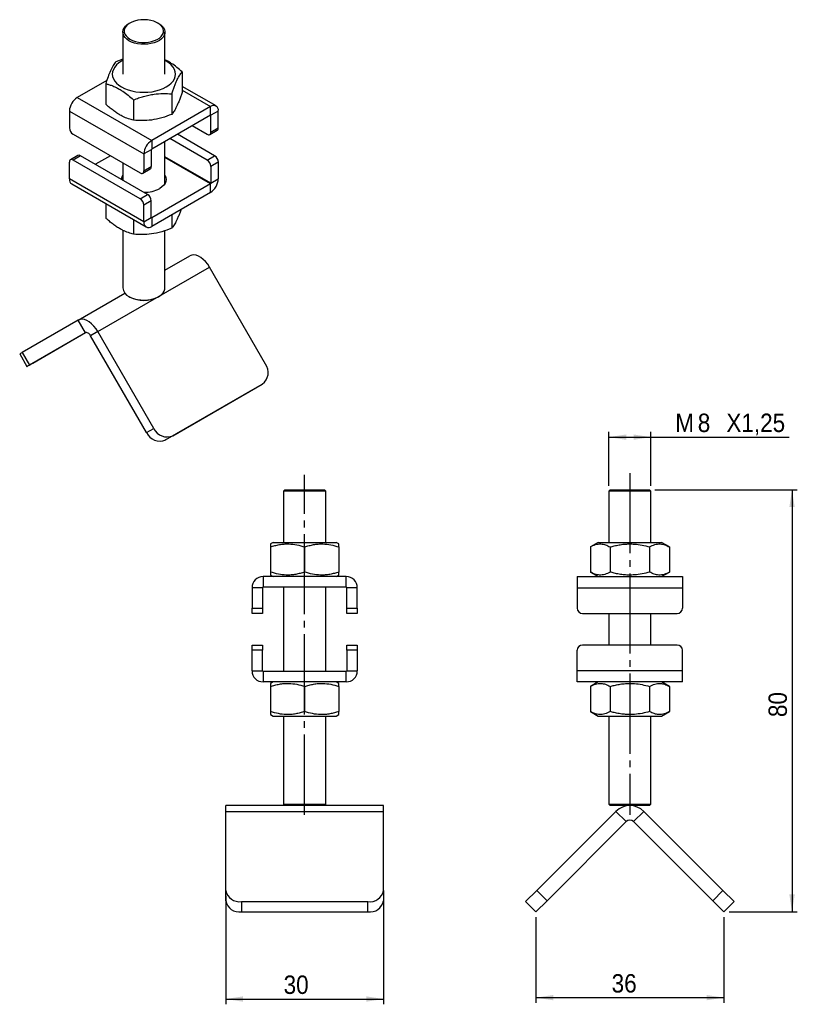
# Model space of a CAD drawing. Extents: x 40 to 187, y 87 to 274.
import ezdxf

# ---------------------------------------------------------------- set-up
doc = ezdxf.new("R2010")
doc.units = 0
doc.linetypes.add('SLD-MISTA-LONGA', pattern=[19.05, 15.24, -1.27, 1.27, -1.27])
doc.linetypes.add('SLD-SÓLIDA', pattern=[0])
doc.layers.get('0').update_dxf_attribs({"linetype": 'CONTINUOUS'})
doc.styles.add('SLDTEXTSTYLE0', font='GOTHIC.TTF', dxfattribs={"width": 0.913})
doc.dimstyles.new('SLDDIMSTYLE0', dxfattribs={"dimtxt": 3.5, "dimasz": 3.302, "dimexe": 0, "dimexo": 0.0625, "dimgap": 0.875, "dimtad": 1, "dimrnd": 1e-09, "dimzin": 12, "dimtxsty": 'SLDTEXTSTYLE0', "dimsah": 1, "dimcen": 0.09, "dimazin": 3, "dimtfac": 1, "dimtofl": 0, "dimtmove": 0, "dimatfit": 3, "dimtolj": 1, "dimtzin": 12})
doc.dimstyles.new('SLDDIMSTYLE1', dxfattribs={"dimtxt": 3.5, "dimasz": 3.302, "dimexe": 0, "dimexo": 0.0625, "dimgap": 0.875, "dimtad": 1, "dimdec": 0, "dimrnd": 1e-09, "dimzin": 12, "dimtxsty": 'SLDTEXTSTYLE0', "dimsah": 1, "dimcen": 0.09, "dimazin": 3, "dimtfac": 1, "dimtofl": 0, "dimtmove": 0, "dimatfit": 3, "dimtolj": 1, "dimtzin": 12})

# ---------------------------------------------------------------- blocks, each defined once
blk = doc.blocks.new('*D1')
for p, q in [((151.66, 185.47), (151.66, 195.72)), ((151.66, 194.72), (159.66, 194.72)), ((159.66, 185.47), (159.66, 195.72)), ((159.66, 194.72), (185.89, 194.72))]:
    blk.add_line(p, q)
for points in [[(151.66, 194.72), (154.97, 194.21), (154.97, 195.23)], [(159.66, 194.72), (156.36, 195.23), (156.36, 194.21)]]:
    blk.add_solid(points)
at = {"char_height": 3.5, "attachment_point": 1, "style": 'SLDTEXTSTYLE0'}
for s, insert in [('M', (164.28, 199.19, 0.1)), ('8', (168.56, 199.19, 0.1)), ('X1,25', (173.99, 199.19, 0.1))]:
    blk.add_mtext(s, dxfattribs=dict(at, insert=insert))
blk = doc.blocks.new('*D2')
for p, q in [((160.41, 184.72), (187.46, 184.72)), ((186.46, 184.72), (186.46, 104.53)), ((174.52, 104.53), (187.46, 104.53))]:
    blk.add_line(p, q)
for points in [[(186.46, 184.72), (185.95, 181.42), (186.97, 181.42)], [(186.46, 104.53), (186.97, 107.83), (185.95, 107.83)]]:
    blk.add_solid(points)
at = {"insert": (181.99, 141.54, 0.1), "char_height": 3.5, "attachment_point": 1, "rotation": 90, "style": 'SLDTEXTSTYLE0'}
blk.add_mtext('80', dxfattribs=at)
blk = doc.blocks.new('*D3')
for p, q in [((137.81, 103.53), (137.81, 87.23)), ((173.52, 103.53), (173.52, 87.23)), ((137.81, 88.23), (173.52, 88.23))]:
    blk.add_line(p, q)
for points in [[(137.81, 88.23), (141.11, 87.73), (141.11, 88.74)], [(173.52, 88.23), (170.22, 88.74), (170.22, 87.73)]]:
    blk.add_solid(points)
at = {"insert": (152.2, 92.7, 0.1), "char_height": 3.5, "attachment_point": 1, "style": 'SLDTEXTSTYLE0'}
blk.add_mtext('36', dxfattribs=at)
blk = doc.blocks.new('*D4')
for p, q in [((78.9, 107.6), (78.9, 86.97)), ((108.9, 107.6), (108.9, 86.97)), ((78.9, 87.97), (108.9, 87.97))]:
    blk.add_line(p, q)
for points in [[(78.9, 87.97), (82.2, 87.46), (82.2, 88.48)], [(108.9, 87.97), (105.59, 88.48), (105.59, 87.46)]]:
    blk.add_solid(points)
at = {"insert": (89.9, 92.44, 0.1), "char_height": 3.5, "attachment_point": 1, "style": 'SLDTEXTSTYLE0'}
blk.add_mtext('30', dxfattribs=at)

msp = doc.modelspace()

# ---------------------------------------------------------------- linework, layer by layer
at = {"color": 7, "linetype": 'SLD-SÓLIDA'}
for p, q in [((60.707, 273.393), (60.53, 273.291)), ((66.188, 273.291), (66.011, 273.393)), ((59.359, 271.658), (59.359, 263.697)), ((67.359, 263.697), (67.359, 271.658)), ((59.359, 266.51), (58.052, 266.051)), ((70.609, 264.109), (70.609, 260.221)), ((56.326, 262.494), (50.702, 259.247)), ((56.109, 261.866), (56.109, 257.978)), ((77.066, 257.636), (70.609, 261.364)), ((50.702, 259.247), (64.844, 251.083)), ((61.416, 258.802), (61.416, 254.914)), ((68.666, 259.924), (68.666, 256.036)), ((49.217, 256.675), (63.359, 248.511)), ((49.217, 256.675), (49.217, 253.49)), ((76.016, 257.532), (64.844, 251.083)), ((76.016, 255.899), (76.016, 257.532)), ((77.501, 256.675), (76.087, 255.859)), ((77.501, 253.49), (77.501, 256.675)), ((76.016, 255.899), (64.844, 249.45)), ((76.087, 252.674), (76.087, 255.859)), ((72.551, 253.899), (75.38, 252.266)), ((75.88, 252.216), (77.294, 253.033)), ((76.087, 252.674), (77.501, 253.49)), ((49.924, 252.266), (62.652, 244.918)), ((64.844, 251.083), (64.844, 249.45)), ((67.359, 242.863), (67.359, 250.902)), ((75.38, 247.366), (68.307, 251.449)), ((76.794, 248.183), (69.721, 252.266)), ((64.773, 249.327), (63.359, 248.511)), ((64.773, 249.327), (64.773, 246.143)), ((49.217, 243.774), (49.217, 246.958)), ((50.838, 248.232), (49.424, 247.416)), ((51.338, 248.183), (49.924, 247.366)), ((62.652, 240.019), (49.924, 247.366)), ((64.066, 240.835), (51.338, 248.183)), ((56.996, 248.183), (54.167, 246.55)), ((63.359, 248.511), (63.359, 245.326)), ((75.38, 247.366), (76.794, 248.183)), ((77.501, 246.958), (76.087, 246.142)), ((77.501, 246.958), (77.501, 243.774)), ((59.359, 246.819), (59.359, 243.553)), ((63.152, 244.868), (64.566, 245.685)), ((63.359, 245.326), (64.773, 246.143)), ((76.087, 246.142), (76.087, 242.957)), ((63.359, 235.61), (49.217, 243.774)), ((76.087, 242.957), (77.501, 243.774)), ((49.652, 242.812), (63.794, 234.648)), ((76.016, 242.835), (64.844, 236.385)), ((76.016, 241.202), (76.016, 242.835)), ((62.652, 240.019), (64.066, 240.835)), ((64.773, 239.61), (63.359, 238.794)), ((64.773, 236.426), (64.773, 239.61)), ((76.016, 241.202), (64.844, 234.752)), ((56.109, 239.084), (56.109, 236.34)), ((63.359, 235.61), (63.359, 238.794)), ((61.416, 236.021), (61.416, 233.276)), ((63.359, 235.61), (64.773, 236.426)), ((64.844, 236.385), (64.844, 234.752)), ((68.666, 236.959), (68.666, 234.397)), ((59.359, 234.016), (59.359, 223.074)), ((67.359, 223.074), (67.359, 233.947)), ((67.359, 226.447), (72.09, 229.179)), ((54.627, 214.768), (75.84, 227.014)), ((86.465, 208.611), (75.84, 227.014)), ((50.877, 216.933), (59.763, 222.062)), ((60.53, 221.442), (60.707, 221.34)), ((66.011, 221.34), (66.188, 221.442)), ((50.877, 216.933), (40.252, 210.797)), ((52.252, 214.551), (50.877, 216.933)), ((52.252, 214.551), (41.627, 208.415)), ((42.248, 208.774), (52.285, 214.568)), ((54.627, 214.768), (53.252, 213.974)), ((63.877, 195.571), (53.252, 213.974)), ((65.252, 196.365), (54.627, 214.768)), ((39.775, 210.522), (41.15, 208.14)), ((40.252, 210.797), (41.627, 208.415)), ((67.498, 194.197), (84.469, 203.994)), ((68.873, 194.991), (85.844, 204.788)), ((84.469, 203.994), (85.844, 204.788)), ((63.877, 195.571), (65.252, 196.365)), ((68.873, 194.991), (67.498, 194.197)), ((90.146, 184.722), (89.896, 184.472)), ((89.896, 184.472), (89.896, 174.722)), ((97.896, 184.472), (89.896, 184.472)), ((90.146, 184.722), (97.646, 184.722)), ((97.896, 184.472), (97.646, 184.722)), ((97.896, 174.722), (97.896, 184.472)), ((151.914, 184.722), (151.664, 184.472)), ((151.664, 184.472), (151.664, 174.722)), ((155.664, 184.472), (151.664, 184.472)), ((151.914, 184.722), (155.664, 184.722)), ((155.664, 184.722), (159.414, 184.722)), ((159.664, 184.472), (155.664, 184.472)), ((159.664, 184.472), (159.414, 184.722)), ((159.664, 174.722), (159.664, 184.472)), ((87.896, 174.722), (87.396, 174.434)), ((87.896, 174.722), (99.896, 174.722)), ((100.396, 174.434), (99.896, 174.722)), ((149.664, 174.722), (148.158, 173.853)), ((149.664, 174.722), (161.664, 174.722)), ((163.169, 173.853), (161.664, 174.722)), ((87.396, 173.853), (87.396, 169.091)), ((93.896, 173.853), (93.896, 169.091)), ((100.396, 173.853), (100.396, 169.091)), ((148.158, 173.853), (148.158, 169.091)), ((151.911, 173.853), (151.911, 169.091)), ((159.416, 173.853), (159.416, 169.091)), ((163.169, 173.853), (163.169, 169.091)), ((87.396, 168.511), (87.896, 168.222)), ((99.896, 168.222), (100.396, 168.511)), ((148.158, 169.091), (149.664, 168.222)), ((161.664, 168.222), (163.169, 169.091)), ((85.996, 168.222), (85.996, 166.222)), ((101.796, 168.222), (85.996, 168.222)), ((101.796, 166.222), (101.796, 168.222)), ((145.664, 168.222), (145.664, 166.122)), ((145.664, 168.222), (165.664, 168.222)), ((165.664, 168.222), (165.664, 166.122)), ((85.896, 166.122), (83.896, 166.122)), ((83.896, 166.122), (83.896, 162.222)), ((85.896, 166.122), (85.896, 162.222)), ((101.796, 166.222), (85.996, 166.222)), ((89.896, 166.222), (89.896, 150.222)), ((97.896, 150.222), (97.896, 166.222)), ((103.896, 166.122), (101.896, 166.122)), ((101.896, 162.222), (101.896, 166.122)), ((103.896, 162.222), (103.896, 166.122)), ((145.664, 166.122), (165.664, 166.122)), ((145.664, 166.122), (145.664, 162.222)), ((165.664, 166.122), (165.664, 162.222)), ((83.896, 162.222), (85.896, 162.222)), ((83.896, 161.222), (83.896, 162.222)), ((85.896, 161.222), (83.896, 161.222)), ((85.896, 162.222), (85.896, 161.222)), ((101.896, 162.222), (103.896, 162.222)), ((101.896, 161.222), (101.896, 162.222)), ((103.896, 161.222), (101.896, 161.222)), ((103.896, 162.222), (103.896, 161.222)), ((146.664, 161.222), (164.664, 161.222)), ((151.664, 161.222), (151.664, 155.222)), ((159.664, 155.222), (159.664, 161.222)), ((83.896, 155.222), (85.896, 155.222)), ((83.896, 154.222), (83.896, 155.222)), ((85.896, 154.222), (83.896, 154.222)), ((83.896, 150.322), (83.896, 154.222)), ((85.896, 155.222), (85.896, 154.222)), ((85.896, 150.322), (85.896, 154.222)), ((101.896, 155.222), (103.896, 155.222)), ((101.896, 154.222), (101.896, 155.222)), ((103.896, 154.222), (101.896, 154.222)), ((101.896, 154.222), (101.896, 150.322)), ((103.896, 155.222), (103.896, 154.222)), ((103.896, 154.222), (103.896, 150.322)), ((145.664, 150.322), (145.664, 154.222)), ((164.664, 155.222), (146.664, 155.222)), ((165.664, 150.322), (165.664, 154.222)), ((83.896, 150.322), (85.896, 150.322)), ((85.996, 150.222), (85.996, 148.222)), ((101.796, 150.222), (85.996, 150.222)), ((101.796, 148.222), (101.796, 150.222)), ((101.896, 150.322), (103.896, 150.322)), ((165.664, 150.322), (145.664, 150.322)), ((145.664, 148.222), (145.664, 150.322)), ((165.664, 148.222), (165.664, 150.322)), ((101.796, 148.222), (85.996, 148.222)), ((87.896, 148.222), (87.396, 147.934)), ((100.396, 147.934), (99.896, 148.222)), ((165.664, 148.222), (145.664, 148.222)), ((149.664, 148.222), (148.158, 147.353)), ((163.169, 147.353), (161.664, 148.222)), ((87.396, 147.353), (87.396, 142.591)), ((93.896, 147.353), (93.896, 142.591)), ((100.396, 147.353), (100.396, 142.591)), ((148.158, 147.353), (148.158, 142.591)), ((151.911, 147.353), (151.911, 142.591)), ((159.416, 147.353), (159.416, 142.591)), ((163.169, 147.353), (163.169, 142.591)), ((148.158, 142.591), (149.664, 141.722)), ((161.664, 141.722), (163.169, 142.591)), ((87.396, 142.011), (87.896, 141.722)), ((87.896, 141.722), (99.896, 141.722)), ((89.896, 141.722), (89.896, 124.972)), ((97.896, 124.972), (97.896, 141.722)), ((99.896, 141.722), (100.396, 142.011)), ((149.664, 141.722), (161.664, 141.722)), ((151.664, 141.722), (151.664, 124.972)), ((159.664, 124.972), (159.664, 141.722)), ((90.146, 124.722), (78.896, 124.722)), ((78.896, 123.624), (78.896, 124.722)), ((78.896, 108.598), (78.896, 123.624)), ((78.896, 123.624), (108.896, 123.624)), ((89.896, 124.972), (90.146, 124.722)), ((89.896, 124.972), (97.896, 124.972)), ((97.646, 124.722), (90.146, 124.722)), ((97.646, 124.722), (97.896, 124.972)), ((108.896, 124.722), (97.646, 124.722)), ((108.896, 123.624), (108.896, 124.722)), ((108.896, 108.598), (108.896, 123.624)), ((153.012, 123.624), (137.986, 108.598)), ((151.664, 124.972), (151.914, 124.722)), ((151.664, 124.972), (155.664, 124.972)), ((155.664, 124.722), (151.914, 124.722)), ((154.956, 121.679), (153.012, 123.624)), ((155.664, 124.972), (159.664, 124.972)), ((159.414, 124.722), (155.664, 124.722)), ((158.315, 123.624), (156.371, 121.679)), ((173.341, 108.598), (158.315, 123.624)), ((159.414, 124.722), (159.664, 124.972)), ((154.956, 121.679), (139.93, 106.653)), ((171.397, 106.653), (156.371, 121.679)), ((78.896, 106.653), (78.896, 108.598)), ((108.896, 108.598), (108.896, 106.653)), ((135.865, 106.477), (137.986, 108.598)), ((137.986, 108.598), (139.93, 106.653)), ((171.397, 106.653), (173.341, 108.598)), ((173.341, 108.598), (175.462, 106.477)), ((139.93, 106.653), (137.809, 104.532)), ((173.518, 104.532), (171.397, 106.653)), ((81.896, 106.477), (105.896, 106.477)), ((81.896, 106.477), (81.896, 104.532)), ((105.896, 104.532), (105.896, 106.477)), ((137.809, 104.532), (135.865, 106.477)), ((175.462, 106.477), (173.518, 104.532)), ((81.896, 104.532), (105.896, 104.532))]:
    msp.add_line(p, q, dxfattribs=at)
at = {"color": 8, "linetype": 'SLD-SÓLIDA'}
for p, q in [((70.609, 260.654), (76.016, 257.532)), ((76.016, 255.899), (76.087, 255.859)), ((76.087, 242.957), (67.359, 247.996)), ((76.016, 242.835), (67.359, 247.832)), ((64.844, 236.385), (64.773, 236.426))]:
    msp.add_line(p, q, dxfattribs=at)
at = {"linetype": 'SLD-MISTA-LONGA'}
for p, q in [((93.896, 122.972), (93.896, 187.539)), ((155.664, 187.886), (155.664, 122.972))]:
    msp.add_line(p, q, dxfattribs=at)
at = {"color": 7, "linetype": 'SLD-SÓLIDA', "flags": 128}
for points in [[(60.53, 270.026), (60.113, 270.309), (59.78, 270.627), (59.54, 270.971), (59.398, 271.334), (59.36, 271.705), (59.424, 272.075), (59.591, 272.434), (59.855, 272.773), (60.21, 273.083), (60.53, 273.291)], [(60.707, 270.332), (61.193, 270.095), (61.742, 269.909), (62.337, 269.78), (62.962, 269.71), (63.597, 269.702), (64.226, 269.757), (64.831, 269.871), (65.392, 270.044), (65.895, 270.268), (66.326, 270.539), (66.671, 270.847), (66.92, 271.185), (67.067, 271.542), (67.108, 271.909), (67.041, 272.274), (66.867, 272.627), (66.593, 272.958), (66.226, 273.258), (65.776, 273.518), (65.257, 273.73), (64.683, 273.888), (64.071, 273.988), (63.438, 274.027), (62.804, 274.004), (62.185, 273.919), (61.6, 273.775), (61.065, 273.575), (60.597, 273.327), (60.208, 273.036), (59.91, 272.712), (59.711, 272.363), (59.616, 272), (59.63, 271.633), (59.751, 271.273), (59.975, 270.929), (60.297, 270.613), (60.707, 270.332)], [(66.188, 273.291), (66.406, 273.155), (66.782, 272.853), (67.07, 272.521), (67.261, 272.166), (67.351, 271.798), (67.339, 271.426), (67.222, 271.061), (67.006, 270.711), (66.696, 270.385), (66.299, 270.093), (65.826, 269.841), (65.289, 269.636), (64.702, 269.483), (64.08, 269.387), (63.439, 269.35), (62.797, 269.372), (62.169, 269.454), (61.572, 269.593), (61.021, 269.785), (60.53, 270.026)], [(59.359, 266.279), (59.116, 266.146), (58.599, 265.806), (58.163, 265.429), (57.815, 265.023), (57.563, 264.594), (57.41, 264.149), (57.359, 263.697), (57.41, 263.245), (57.563, 262.801), (57.815, 262.372), (58.163, 261.965), (58.599, 261.589), (59.116, 261.248), (59.706, 260.949), (60.359, 260.698), (61.063, 260.497), (61.806, 260.351), (62.576, 260.263), (63.359, 260.233), (64.142, 260.263), (64.912, 260.351), (65.655, 260.497), (66.359, 260.698), (67.011, 260.949), (67.601, 261.248), (68.119, 261.589), (68.555, 261.965), (68.902, 262.372), (69.154, 262.801), (69.307, 263.245), (69.359, 263.697), (69.307, 264.149), (69.154, 264.594), (68.902, 265.023), (68.555, 265.429), (68.119, 265.806), (67.601, 266.146), (67.359, 266.279)], [(67.359, 244.521), (67.401, 244.45), (67.556, 244.076), (67.609, 243.692), (67.556, 243.308), (67.401, 242.934), (67.146, 242.578), (66.797, 242.25), (66.364, 241.957)], [(75.84, 227.014), (75.486, 227.561), (75.086, 228.059), (74.652, 228.493), (74.196, 228.848), (73.734, 229.115), (73.279, 229.285), (72.845, 229.353), (72.444, 229.317), (72.09, 229.179)], [(60.53, 221.441), (61.021, 221.201), (61.572, 221.008), (62.169, 220.87), (62.797, 220.788), (63.439, 220.766), (64.08, 220.803), (64.702, 220.899), (65.289, 221.052), (65.826, 221.257), (66.299, 221.509), (66.696, 221.801), (67.006, 222.127), (67.222, 222.477), (67.339, 222.842), (67.359, 223.074)], [(54.627, 214.768), (54.273, 215.315), (53.873, 215.813), (53.438, 216.247), (52.983, 216.602), (52.521, 216.869), (52.066, 217.039), (51.632, 217.107), (51.231, 217.071), (50.877, 216.933)], [(53.252, 213.974), (53.145, 214.137), (53.023, 214.283), (52.89, 214.406), (52.752, 214.502), (52.614, 214.566), (52.482, 214.596), (52.359, 214.591), (52.252, 214.551)], [(39.775, 210.522), (39.776, 210.522), (39.84, 210.559), (40, 210.652), (40.252, 210.797)], [(41.627, 208.415), (41.375, 208.27), (41.215, 208.177), (41.151, 208.141), (41.188, 208.162), (41.323, 208.239), (41.551, 208.371), (41.863, 208.552), (42.248, 208.774)]]:
    msp.add_lwpolyline(points, dxfattribs=at)
at = {"color": 7, "linetype": 'SLD-SÓLIDA'}
for centre, radius, start, end in [((52.441, 256.528), 3.227, 122.60548, 177.39452), ((76.596, 256.822), 0.917, 350.78596, 129.20329), ((76.044, 255.866), 0.0437, 350.78596, 129.20329), ((50.752, 253.56), 1.537, 182.60548, 237.39452), ((75.656, 252.604), 0.437, 230.79671, 9.21404), ((77.025, 253.43), 0.48, 304.05635, 7.25583), ((66.583, 248.364), 3.227, 122.60548, 177.39452), ((64.926, 249.32), 0.154, 122.60548, 177.39452), ((49.648, 247.028), 0.437, 50.79671, 189.21404), ((51.045, 247.774), 0.503, 54.38242, 114.30712), ((74.551, 246.072), 1.537, 2.60548, 57.39452), ((75.966, 246.888), 1.537, 2.60548, 57.39452), ((62.928, 245.256), 0.437, 230.79671, 9.21404), ((64.297, 246.082), 0.48, 304.05635, 7.25583), ((50.246, 243.66), 1.035, 173.70115, 234.98667), ((60.706, 243.662), 1.598, 147.49714, 178.94212), ((74.277, 243.92), 3.227, 302.60548, 357.39452), ((63.475, 247.399), 6.161, 269.00198, 297.9675), ((75.933, 242.964), 0.154, 302.60548, 357.39452), ((61.824, 238.724), 1.537, 2.60548, 57.39452), ((63.238, 239.541), 1.537, 2.60548, 57.39452), ((64.816, 236.419), 0.0437, 170.78596, 309.20329), ((64.264, 235.463), 0.917, 170.78596, 309.20329), ((61.382, 223.289), 2.034, 186.06251, 245.25763), ((63.359, 226.379), 5.695, 242.25076, 297.75462), ((84.204, 207.017), 2.767, 306.35124, 35.18509), ((66.389, 196.732), 2.767, 204.8163, 293.64307), ((67.764, 197.526), 2.767, 204.8163, 293.64307), ((85.996, 166.122), 2.1, 90, 180), ((101.796, 166.122), 2.1, 0, 90), ((85.996, 166.122), 0.1, 90, 180), ((101.796, 166.122), 0.1, 0, 90), ((146.664, 162.222), 1, 180, 270), ((164.664, 162.222), 1, 270, 0), ((146.664, 154.222), 1, 90, 180), ((164.664, 154.222), 1, 0, 90), ((85.996, 150.322), 2.1, 180, 270), ((85.996, 150.322), 0.1, 180, 270), ((101.796, 150.322), 0.1, 270, 0), ((101.796, 150.322), 2.1, 270, 0), ((155.664, 120.972), 3.75, 45, 135), ((155.664, 120.972), 1, 45, 135), ((81.536, 109.15), 2.698, 191.81059, 277.66063), ((106.286, 109.106), 2.659, 261.55602, 348.97276), ((81.505, 107.162), 2.659, 191.02724, 278.44398), ((106.255, 107.205), 2.698, 262.33937, 348.18941)]:
    msp.add_arc(centre, radius, start, end, dxfattribs=at)
for points, knots in [([(58.052, 266.051), (57.968, 265.943), (57.8, 265.726), (57.542, 265.324), (57.278, 264.851), (56.949, 264.164), (56.554, 263.191), (56.258, 262.311), (56.109, 261.866)], [0, 0, 0, 0, 0.1320596, 0.2646338, 0.3993685, 0.5351292, 0.7654346, 1, 1, 1, 1]), ([(70.609, 264.109), (70.275, 264.404), (69.605, 264.996), (68.693, 265.665), (67.94, 266.137), (67.537, 266.339), (67.359, 266.428)], [0, 0, 0, 0, 0.3143265, 0.6316899, 0.8373411, 1, 1, 1, 1]), ([(68.666, 259.924), (68.75, 260.176), (68.918, 260.682), (69.176, 261.393), (69.439, 262.055), (69.769, 262.787), (70.163, 263.516), (70.459, 263.91), (70.609, 264.109)], [0, 0, 0, 0, 0.1320596, 0.2646338, 0.3993685, 0.5351292, 0.7654346, 1, 1, 1, 1]), ([(56.109, 261.866), (56.198, 261.844), (56.377, 261.799), (56.775, 261.685), (57.31, 261.507), (57.989, 261.223), (58.68, 260.867), (59.489, 260.368), (60.409, 259.692), (61.079, 259.1), (61.416, 258.802)], [0, 0, 0, 0, 0.0516105, 0.1032453, 0.2291505, 0.3556514, 0.4844427, 0.6141983, 0.8059946, 1, 1, 1, 1]), ([(70.609, 260.221), (70.525, 259.968), (70.357, 259.462), (70.099, 258.752), (69.835, 258.089), (69.506, 257.357), (69.111, 256.629), (68.815, 256.235), (68.666, 256.036)], [0, 0, 0, 0, 0.1320596, 0.2646338, 0.3993685, 0.5351292, 0.7654346, 1, 1, 1, 1]), ([(61.416, 258.802), (61.729, 258.923), (62.355, 259.164), (63.318, 259.468), (64.302, 259.714), (65.531, 259.927), (67.004, 260.033), (68.109, 259.96), (68.666, 259.924)], [0, 0, 0, 0, 0.1320596, 0.26463378, 0.3993685, 0.53512923, 0.76543463, 1, 1, 1, 1]), ([(61.416, 254.914), (61.083, 255.004), (60.413, 255.186), (59.5, 255.568), (58.699, 255.998), (58.015, 256.433), (57.328, 256.936), (56.782, 257.383), (56.377, 257.736), (56.198, 257.897), (56.109, 257.978)], [0, 0, 0, 0, 0.1919729, 0.3858006, 0.5114008, 0.6379019, 0.7669679, 0.8967547, 0.9483644, 1, 1, 1, 1]), ([(68.666, 256.036), (68.037, 255.801), (66.765, 255.328), (64.88, 254.935), (63.078, 254.805), (61.974, 254.878), (61.416, 254.914)], [0, 0, 0, 0, 0.2646023, 0.5349422, 0.7653403, 1, 1, 1, 1]), ([(70.399, 237.959), (70.385, 237.917), (70.286, 237.624), (70.099, 237.115), (69.835, 236.45), (69.506, 235.719), (69.111, 234.99), (68.815, 234.596), (68.666, 234.397)], [0, 0, 0, 0, 0.02477737, 0.17373846, 0.32512713, 0.47766863, 0.73644106, 1, 1, 1, 1]), ([(61.416, 233.276), (61.083, 233.366), (60.413, 233.547), (59.5, 233.93), (58.699, 234.359), (58.015, 234.795), (57.328, 235.297), (56.782, 235.745), (56.377, 236.098), (56.198, 236.259), (56.109, 236.34)], [0, 0, 0, 0, 0.1919729, 0.3858006, 0.5114008, 0.6379019, 0.7669679, 0.8967547, 0.9483644, 1, 1, 1, 1]), ([(68.666, 234.397), (68.037, 234.163), (66.765, 233.689), (64.88, 233.297), (63.078, 233.167), (61.974, 233.239), (61.416, 233.276)], [0, 0, 0, 0, 0.2646023, 0.5349422, 0.7653403, 1, 1, 1, 1]), ([(87.396, 173.853), (87.676, 173.941), (88.237, 174.118), (89.101, 174.308), (89.983, 174.423), (91.085, 174.451), (92.406, 174.302), (93.396, 174.003), (93.896, 173.853)], [0, 0, 0, 0, 0.1320596, 0.26463378, 0.3993685, 0.53512923, 0.76543463, 1, 1, 1, 1]), ([(87.396, 174.429), (87.396, 174.424), (87.396, 174.41), (87.396, 174.229), (87.396, 173.979), (87.396, 173.853)], [0, 0, 0, 0, 0.2283821, 0.6119819, 1, 1, 1, 1]), ([(93.896, 173.853), (94.176, 173.941), (94.737, 174.118), (95.601, 174.308), (96.483, 174.423), (97.585, 174.451), (98.906, 174.302), (99.896, 174.003), (100.396, 173.853)], [0, 0, 0, 0, 0.1320596, 0.2646338, 0.3993685, 0.5351292, 0.7654346, 1, 1, 1, 1]), ([(100.396, 173.853), (100.396, 173.978), (100.396, 174.228), (100.396, 174.41), (100.396, 174.425), (100.396, 174.43)], [0, 0, 0, 0, 0.3839515, 0.7716126, 1, 1, 1, 1]), ([(148.158, 173.853), (148.32, 173.941), (148.644, 174.118), (149.143, 174.308), (149.652, 174.423), (150.288, 174.451), (151.051, 174.302), (151.622, 174.003), (151.911, 173.853)], [0, 0, 0, 0, 0.1320596, 0.2646338, 0.3993685, 0.5351292, 0.7654346, 1, 1, 1, 1]), ([(151.911, 173.853), (152.037, 173.889), (152.289, 173.96), (152.854, 174.103), (153.61, 174.262), (154.571, 174.395), (155.548, 174.447), (156.692, 174.408), (157.992, 174.231), (158.94, 173.979), (159.416, 173.853)], [0, 0, 0, 0, 0.0516108, 0.1032459, 0.2294656, 0.3556523, 0.4849259, 0.6141961, 0.8059935, 1, 1, 1, 1]), ([(159.416, 173.853), (159.578, 173.941), (159.902, 174.118), (160.401, 174.308), (160.91, 174.423), (161.546, 174.451), (162.309, 174.302), (162.881, 174.003), (163.169, 173.853)], [0, 0, 0, 0, 0.1320596, 0.26463378, 0.3993685, 0.53512923, 0.76543463, 1, 1, 1, 1]), ([(87.396, 169.091), (87.396, 168.967), (87.396, 168.717), (87.396, 168.535), (87.396, 168.52), (87.396, 168.514)], [0, 0, 0, 0, 0.38395148, 0.77161264, 1, 1, 1, 1]), ([(93.896, 169.091), (93.615, 169.003), (93.053, 168.826), (92.189, 168.636), (91.307, 168.522), (90.205, 168.493), (88.885, 168.643), (87.895, 168.941), (87.396, 169.091)], [0, 0, 0, 0, 0.1323361, 0.2646349, 0.3998931, 0.5351269, 0.7654335, 1, 1, 1, 1]), ([(100.396, 169.091), (100.115, 169.003), (99.554, 168.826), (98.69, 168.637), (97.809, 168.521), (96.706, 168.494), (95.385, 168.643), (94.395, 168.941), (93.896, 169.091)], [0, 0, 0, 0, 0.1320596, 0.2646338, 0.3993685, 0.5351292, 0.7654346, 1, 1, 1, 1]), ([(100.396, 168.515), (100.396, 168.521), (100.396, 168.534), (100.396, 168.716), (100.396, 168.966), (100.396, 169.091)], [0, 0, 0, 0, 0.2283821, 0.6119819, 1, 1, 1, 1]), ([(151.911, 169.091), (151.749, 169.003), (151.425, 168.826), (150.926, 168.637), (150.417, 168.521), (149.781, 168.494), (149.018, 168.643), (148.446, 168.941), (148.158, 169.091)], [0, 0, 0, 0, 0.1320596, 0.2646338, 0.3993685, 0.5351292, 0.7654346, 1, 1, 1, 1]), ([(159.416, 169.091), (158.945, 168.966), (157.997, 168.715), (156.705, 168.538), (155.573, 168.498), (154.604, 168.547), (153.634, 168.678), (152.862, 168.84), (152.289, 168.985), (152.037, 169.056), (151.911, 169.091)], [0, 0, 0, 0, 0.1919739, 0.3858027, 0.5118509, 0.6379014, 0.7673095, 0.8967542, 0.9483642, 1, 1, 1, 1]), ([(163.169, 169.091), (163.007, 169.003), (162.683, 168.826), (162.183, 168.636), (161.675, 168.522), (161.038, 168.493), (160.276, 168.643), (159.705, 168.941), (159.416, 169.091)], [0, 0, 0, 0, 0.1323361, 0.2646349, 0.3998931, 0.5351269, 0.7654335, 1, 1, 1, 1]), ([(87.396, 147.353), (87.676, 147.441), (88.237, 147.618), (89.101, 147.808), (89.983, 147.923), (91.085, 147.951), (92.406, 147.802), (93.396, 147.503), (93.896, 147.353)], [0, 0, 0, 0, 0.1320596, 0.26463378, 0.3993685, 0.53512923, 0.76543463, 1, 1, 1, 1]), ([(87.396, 147.929), (87.396, 147.924), (87.396, 147.91), (87.396, 147.729), (87.396, 147.479), (87.396, 147.353)], [0, 0, 0, 0, 0.2283821, 0.6119819, 1, 1, 1, 1]), ([(93.896, 147.353), (94.176, 147.441), (94.737, 147.618), (95.601, 147.808), (96.483, 147.923), (97.585, 147.951), (98.906, 147.802), (99.896, 147.503), (100.396, 147.353)], [0, 0, 0, 0, 0.1320596, 0.2646338, 0.3993685, 0.5351292, 0.7654346, 1, 1, 1, 1]), ([(100.396, 147.353), (100.396, 147.478), (100.396, 147.728), (100.396, 147.91), (100.396, 147.925), (100.396, 147.93)], [0, 0, 0, 0, 0.3839515, 0.7716126, 1, 1, 1, 1]), ([(148.158, 147.353), (148.32, 147.441), (148.644, 147.618), (149.143, 147.808), (149.652, 147.923), (150.288, 147.951), (151.051, 147.802), (151.622, 147.503), (151.911, 147.353)], [0, 0, 0, 0, 0.1320596, 0.2646338, 0.3993685, 0.5351292, 0.7654346, 1, 1, 1, 1]), ([(151.911, 147.353), (152.037, 147.389), (152.289, 147.46), (152.854, 147.603), (153.61, 147.762), (154.571, 147.895), (155.548, 147.947), (156.692, 147.908), (157.992, 147.731), (158.94, 147.479), (159.416, 147.353)], [0, 0, 0, 0, 0.0516108, 0.1032459, 0.2294656, 0.3556523, 0.4849259, 0.6141961, 0.8059935, 1, 1, 1, 1]), ([(159.416, 147.353), (159.578, 147.441), (159.902, 147.618), (160.401, 147.808), (160.91, 147.923), (161.546, 147.951), (162.309, 147.802), (162.881, 147.503), (163.169, 147.353)], [0, 0, 0, 0, 0.1320596, 0.26463378, 0.3993685, 0.53512923, 0.76543463, 1, 1, 1, 1]), ([(87.396, 142.591), (87.396, 142.467), (87.396, 142.217), (87.396, 142.035), (87.396, 142.02), (87.396, 142.014)], [0, 0, 0, 0, 0.38395148, 0.77161264, 1, 1, 1, 1]), ([(93.896, 142.591), (93.615, 142.503), (93.053, 142.326), (92.189, 142.136), (91.307, 142.022), (90.205, 141.993), (88.885, 142.143), (87.895, 142.441), (87.396, 142.591)], [0, 0, 0, 0, 0.1323361, 0.2646349, 0.3998931, 0.5351269, 0.7654335, 1, 1, 1, 1]), ([(100.396, 142.591), (100.115, 142.503), (99.554, 142.326), (98.69, 142.137), (97.809, 142.021), (96.706, 141.994), (95.385, 142.143), (94.395, 142.441), (93.896, 142.591)], [0, 0, 0, 0, 0.1320596, 0.2646338, 0.3993685, 0.5351292, 0.7654346, 1, 1, 1, 1]), ([(100.396, 142.015), (100.396, 142.021), (100.396, 142.034), (100.396, 142.216), (100.396, 142.466), (100.396, 142.591)], [0, 0, 0, 0, 0.2283821, 0.6119819, 1, 1, 1, 1]), ([(151.911, 142.591), (151.749, 142.503), (151.425, 142.326), (150.926, 142.137), (150.417, 142.021), (149.781, 141.994), (149.018, 142.143), (148.446, 142.441), (148.158, 142.591)], [0, 0, 0, 0, 0.1320596, 0.2646338, 0.3993685, 0.5351292, 0.7654346, 1, 1, 1, 1]), ([(159.416, 142.591), (158.945, 142.466), (157.997, 142.215), (156.705, 142.038), (155.573, 141.998), (154.604, 142.047), (153.634, 142.178), (152.862, 142.34), (152.289, 142.485), (152.037, 142.556), (151.911, 142.591)], [0, 0, 0, 0, 0.1919739, 0.3858027, 0.5118509, 0.6379014, 0.7673095, 0.8967542, 0.9483642, 1, 1, 1, 1]), ([(163.169, 142.591), (163.007, 142.503), (162.683, 142.326), (162.183, 142.136), (161.675, 142.022), (161.038, 141.993), (160.276, 142.143), (159.705, 142.441), (159.416, 142.591)], [0, 0, 0, 0, 0.1323361, 0.2646349, 0.3998931, 0.5351269, 0.7654335, 1, 1, 1, 1])]:
    msp.add_open_spline(points, degree=3, knots=knots, dxfattribs=at)

# ---------------------------------------------------------------- dimensions: what is measured, and where the dimension line sits
dim = msp.add_linear_dim(base=(159.664, 194.722), p1=(151.664, 184.472), p2=(159.664, 184.472), text='M<>X1,25', dimstyle='SLDDIMSTYLE0')
dim.commit()
dim.dimension.update_dxf_attribs({"geometry": '*D1', "text_midpoint": (175.082, 194.722), "dimtype": 160})
dim = msp.add_linear_dim(base=(186.462, 104.532), p1=(159.414, 184.722), p2=(173.518, 104.532), angle=90, dimstyle='SLDDIMSTYLE1')
dim.commit()
dim.dimension.update_dxf_attribs({"geometry": '*D2', "text_midpoint": (186.462, 145.546), "dimtype": 160})
for base, p1, p2, dimstyle, picture, middle in [((108.896, 87.968), (78.896, 108.598), (108.896, 108.598), 'SLDDIMSTYLE0', '*D4', (93.905, 87.968)), ((173.518, 88.234), (137.809, 104.532), (173.518, 104.532), 'SLDDIMSTYLE1', '*D3', (156.204, 88.234))]:
    dim = msp.add_linear_dim(base=base, p1=p1, p2=p2, dimstyle=dimstyle)
    dim.commit()
    dim.dimension.update_dxf_attribs({"geometry": picture, "text_midpoint": middle, "dimtype": 160})

doc.saveas('drawing.dxf')
